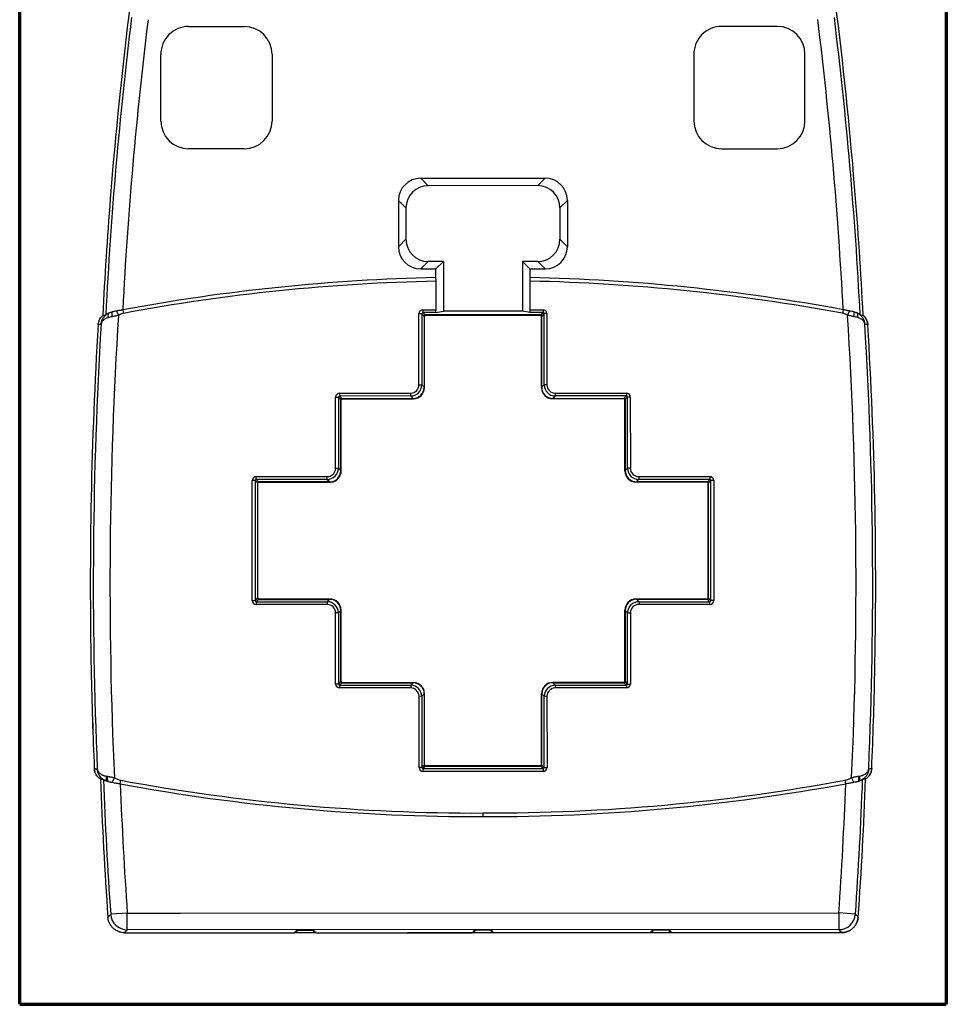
# Model space of a CAD drawing. Header units: millimetres. Extents: x 37 to 396, y 22 to 259.
# Tile 3 of 9: x 120 to 204, y 90 to 179. Entities that reach past the tile are written whole.
import ezdxf

# ---------------------------------------------------------------- set-up
doc = ezdxf.new("R2010")
doc.units = ezdxf.units.MM
doc.layers.add('1', color=7, linetype='Continuous', true_color=0xffffff)

msp = doc.modelspace()

# ---------------------------------------------------------------- linework, layer by layer
at = {"layer": '1', "color": 8, "linetype": 'Continuous', "lineweight": 70}
for p, q in [((120.202, 90.33), (120.202, 191.053)), ((203.551, 191.053), (203.551, 90.33)), ((120.202, 90.33), (203.551, 90.33))]:
    msp.add_line(p, q, dxfattribs=at)
at = {"layer": '1', "color": 18, "linetype": 'Continuous', "lineweight": 25}
for p, q in [((135.398, 178.261), (140.398, 178.262)), ((188.338, 178.269), (183.338, 178.268)), ((132.9, 169.76), (132.898, 175.76)), ((142.898, 175.762), (142.9, 169.762)), ((180.838, 175.768), (180.839, 169.768)), ((190.839, 169.77), (190.838, 175.77)), ((140.4, 167.262), (135.4, 167.261)), ((183.34, 167.268), (188.34, 167.269)), ((156.27, 164.616), (167.47, 164.618)), ((156.27, 164.616), (156.94, 163.947)), ((166.801, 163.949), (156.94, 163.947)), ((167.47, 164.618), (166.801, 163.949)), ((154.278, 162.624), (154.279, 158.453)), ((154.948, 161.954), (154.278, 162.624)), ((168.793, 161.957), (169.463, 162.626)), ((169.463, 162.626), (169.464, 158.456)), ((154.948, 161.954), (154.949, 159.123)), ((168.793, 161.957), (168.794, 159.125)), ((154.279, 158.453), (154.949, 159.123)), ((169.464, 158.456), (168.794, 159.125)), ((156.941, 157.131), (156.272, 156.461)), ((158.312, 157.131), (156.941, 157.131)), ((158.312, 157.131), (157.643, 156.461)), ((158.312, 157.131), (158.313, 152.647)), ((165.431, 157.132), (165.43, 152.648)), ((166.1, 156.463), (165.431, 157.132)), ((166.802, 157.132), (165.431, 157.132)), ((166.802, 157.132), (167.471, 156.463)), ((156.272, 156.461), (157.643, 156.461)), ((157.643, 155.679), (157.643, 156.461)), ((166.1, 156.463), (166.1, 155.68)), ((166.1, 156.463), (167.471, 156.463)), ((157.653, 152.788), (157.653, 155.359)), ((166.09, 155.361), (166.089, 152.789)), ((128.9, 152.669), (129.082, 152.294)), ((129.467, 152.776), (129.526, 152.462)), ((156.117, 152.438), (156.367, 152.438)), ((156.118, 146.039), (156.117, 152.438)), ((156.585, 152.22), (156.367, 152.438)), ((156.367, 152.438), (156.368, 146.039)), ((156.467, 152.788), (156.467, 152.538)), ((156.467, 152.788), (157.653, 152.788)), ((157.632, 152.538), (156.467, 152.538)), ((156.467, 152.538), (156.685, 152.32)), ((167.058, 152.321), (156.685, 152.32)), ((157.632, 152.538), (158.313, 152.647)), ((165.43, 152.648), (158.313, 152.647)), ((166.111, 152.539), (165.43, 152.648)), ((166.089, 152.789), (167.276, 152.79)), ((167.276, 152.54), (166.111, 152.539)), ((167.058, 152.321), (167.276, 152.54)), ((167.376, 152.44), (167.158, 152.221)), ((167.276, 152.79), (167.276, 152.54)), ((167.378, 146.041), (167.376, 152.44)), ((167.626, 152.44), (167.376, 152.44)), ((167.626, 152.44), (167.628, 146.041)), ((194.278, 152.787), (194.219, 152.473)), ((194.842, 152.681), (194.661, 152.306)), ((156.585, 152.22), (156.586, 145.821)), ((156.615, 145.793), (156.614, 152.192)), ((156.714, 152.292), (167.032, 152.293)), ((167.132, 145.794), (167.132, 152.193)), ((167.159, 145.823), (167.158, 152.221)), ((148.968, 145.282), (155.369, 145.289)), ((148.968, 145.282), (148.968, 145.032)), ((155.369, 145.289), (155.369, 145.039)), ((156.118, 146.039), (156.368, 146.039)), ((156.368, 146.039), (156.586, 145.821)), ((167.159, 145.823), (167.378, 146.041)), ((167.628, 146.041), (167.378, 146.041)), ((168.377, 145.291), (168.377, 145.041)), ((168.377, 145.291), (174.778, 145.287)), ((174.778, 145.287), (174.778, 145.037)), ((148.618, 144.932), (148.868, 144.932)), ((148.619, 138.532), (148.618, 144.932)), ((149.086, 144.714), (148.868, 144.932)), ((148.868, 144.932), (148.869, 138.532)), ((155.369, 145.039), (148.968, 145.032)), ((148.968, 145.032), (149.186, 144.814)), ((149.088, 138.314), (149.086, 144.714)), ((149.116, 138.286), (149.115, 144.687)), ((149.186, 144.814), (155.587, 144.821)), ((149.215, 144.787), (155.616, 144.793)), ((155.587, 144.821), (155.369, 145.039)), ((174.533, 144.79), (168.132, 144.794)), ((168.377, 145.041), (168.159, 144.823)), ((168.159, 144.823), (174.559, 144.819)), ((174.778, 145.037), (168.377, 145.041)), ((174.559, 144.819), (174.778, 145.037)), ((174.633, 138.29), (174.632, 144.69)), ((174.878, 144.937), (174.659, 144.719)), ((174.659, 144.719), (174.66, 138.319)), ((174.879, 138.537), (174.878, 144.937)), ((175.128, 144.937), (174.878, 144.937)), ((175.128, 144.937), (175.129, 138.537)), ((148.619, 138.532), (148.869, 138.532)), ((148.869, 138.532), (149.088, 138.314)), ((174.66, 138.319), (174.879, 138.537)), ((175.129, 138.537), (174.879, 138.537)), ((141.37, 137.432), (141.12, 137.432)), ((141.122, 126.628), (141.12, 137.432)), ((141.589, 137.213), (141.37, 137.432)), ((141.37, 137.432), (141.372, 126.628)), ((141.47, 137.782), (147.843, 137.783)), ((141.47, 137.532), (141.47, 137.782)), ((147.839, 137.533), (141.47, 137.532)), ((141.47, 137.532), (141.689, 137.313)), ((148.057, 137.315), (141.689, 137.313)), ((141.717, 137.285), (148.116, 137.286)), ((148.057, 137.315), (147.839, 137.533)), ((182.033, 137.291), (175.633, 137.291)), ((182.06, 137.32), (175.661, 137.318)), ((175.879, 137.787), (182.278, 137.788)), ((182.278, 137.538), (175.879, 137.537)), ((182.06, 137.32), (182.278, 137.538)), ((182.378, 137.438), (182.16, 137.22)), ((182.278, 137.788), (182.278, 137.538)), ((182.38, 126.635), (182.378, 137.438)), ((182.628, 137.438), (182.378, 137.438)), ((182.628, 137.438), (182.63, 126.635)), ((141.589, 137.213), (141.59, 126.847)), ((141.619, 126.874), (141.617, 137.185)), ((182.134, 126.881), (182.133, 137.191)), ((182.162, 126.853), (182.16, 137.22)), ((141.372, 126.628), (141.122, 126.628)), ((141.372, 126.628), (141.59, 126.847)), ((141.69, 126.747), (141.472, 126.528)), ((141.69, 126.747), (148.09, 126.748)), ((148.088, 126.775), (141.719, 126.774)), ((175.635, 126.78), (182.034, 126.781)), ((175.693, 126.752), (182.062, 126.753)), ((175.693, 126.752), (175.911, 126.533)), ((182.28, 126.535), (182.062, 126.753)), ((182.162, 126.853), (182.38, 126.635)), ((182.63, 126.635), (182.38, 126.635)), ((141.472, 126.528), (147.871, 126.529)), ((141.472, 126.528), (141.472, 126.278)), ((147.871, 126.28), (141.472, 126.278)), ((149.09, 125.748), (148.871, 125.529)), ((149.091, 119.348), (149.09, 125.748)), ((149.119, 119.376), (149.118, 125.776)), ((174.636, 119.379), (174.635, 125.779)), ((174.663, 125.752), (174.664, 119.352)), ((174.881, 125.534), (174.663, 125.752)), ((182.28, 126.285), (175.907, 126.284)), ((175.911, 126.533), (182.28, 126.535)), ((182.28, 126.285), (182.28, 126.535)), ((148.871, 125.529), (148.622, 125.529)), ((148.623, 119.129), (148.622, 125.529)), ((148.871, 125.529), (148.873, 119.129)), ((174.882, 119.134), (174.881, 125.534)), ((174.881, 125.534), (175.131, 125.534)), ((175.131, 125.534), (175.132, 119.134)), ((148.873, 119.129), (148.623, 119.129)), ((148.873, 119.129), (149.091, 119.348)), ((148.973, 119.029), (148.972, 118.779)), ((155.373, 118.775), (148.972, 118.779)), ((149.191, 119.248), (148.973, 119.029)), ((148.973, 119.029), (155.373, 119.025)), ((149.191, 119.248), (155.592, 119.243)), ((149.219, 119.276), (155.619, 119.271)), ((155.373, 119.025), (155.592, 119.243)), ((155.373, 119.025), (155.373, 118.775)), ((174.536, 119.279), (168.135, 119.273)), ((168.163, 119.246), (174.564, 119.252)), ((168.163, 119.246), (168.381, 119.028)), ((168.381, 119.028), (174.782, 119.034)), ((168.381, 119.028), (168.382, 118.778)), ((174.782, 118.784), (168.382, 118.778)), ((174.782, 119.034), (174.564, 119.252)), ((174.664, 119.352), (174.882, 119.134)), ((174.782, 119.034), (174.782, 118.784)), ((174.882, 119.134), (175.132, 119.134)), ((156.373, 118.026), (156.123, 118.025)), ((156.124, 111.627), (156.123, 118.025)), ((156.591, 118.244), (156.373, 118.026)), ((156.373, 118.026), (156.374, 111.627)), ((156.591, 118.244), (156.592, 111.845)), ((156.62, 111.873), (156.619, 118.272)), ((167.137, 111.874), (167.136, 118.273)), ((167.165, 111.847), (167.164, 118.246)), ((167.382, 118.027), (167.164, 118.246)), ((167.382, 118.027), (167.632, 118.028)), ((167.384, 111.628), (167.382, 118.027)), ((167.632, 118.028), (167.634, 111.629)), ((156.374, 111.627), (156.124, 111.627)), ((156.374, 111.627), (156.592, 111.845)), ((156.692, 111.745), (156.474, 111.527)), ((156.692, 111.745), (167.065, 111.747)), ((167.037, 111.774), (156.72, 111.773)), ((167.284, 111.528), (167.065, 111.747)), ((167.165, 111.847), (167.384, 111.628)), ((167.384, 111.628), (167.634, 111.629)), ((128.533, 110.293), (128.722, 110.707)), ((156.474, 111.527), (167.284, 111.528)), ((156.474, 111.527), (156.474, 111.277)), ((167.284, 111.278), (156.474, 111.277)), ((167.284, 111.528), (167.284, 111.278)), ((195.224, 110.305), (195.036, 110.719)), ((129.246, 110.159), (129.304, 110.473)), ((194.511, 110.171), (194.453, 110.485)), ((129.882, 98.531), (128.386, 98.426)), ((129.882, 97.032), (129.882, 98.531)), ((134.662, 98.532), (193.879, 98.543)), ((193.879, 98.543), (193.879, 97.043)), ((195.375, 98.438), (193.879, 98.543)), ((129.634, 96.765), (144.9, 96.767)), ((193.879, 97.043), (129.882, 97.032)), ((144.9, 96.767), (145.145, 97.012)), ((144.9, 96.767), (144.9, 96.76)), ((145.145, 96.76), (144.9, 96.76)), ((145.145, 96.76), (145.145, 97.012)), ((145.145, 97.012), (146.616, 97.012)), ((146.616, 96.76), (145.145, 96.76)), ((146.616, 97.012), (146.616, 96.76)), ((146.616, 97.012), (146.861, 96.768)), ((146.861, 96.76), (146.616, 96.76)), ((146.861, 96.768), (155.1, 96.769)), ((146.861, 96.76), (146.861, 96.768)), ((160.9, 96.77), (155.1, 96.769)), ((155.1, 96.769), (160.9, 96.77)), ((160.9, 96.77), (161.145, 97.015)), ((160.9, 96.77), (160.9, 96.77)), ((160.9, 96.77), (160.9, 96.76)), ((161.145, 96.76), (160.9, 96.76)), ((161.145, 96.76), (161.145, 97.015)), ((161.145, 97.015), (162.616, 97.015)), ((162.616, 96.76), (161.145, 96.76)), ((162.616, 97.015), (162.616, 96.76)), ((162.616, 97.015), (162.861, 96.771)), ((162.861, 96.76), (162.616, 96.76)), ((162.861, 96.771), (176.9, 96.773)), ((176.9, 96.772), (162.861, 96.77)), ((162.861, 96.771), (162.861, 96.77)), ((162.861, 96.76), (162.861, 96.77)), ((176.9, 96.773), (177.145, 97.018)), ((176.9, 96.773), (176.9, 96.772)), ((176.9, 96.772), (176.9, 96.76)), ((177.145, 96.76), (176.9, 96.76)), ((177.145, 96.76), (177.145, 97.018)), ((177.145, 97.018), (178.616, 97.018)), ((178.616, 96.76), (177.145, 96.76)), ((178.616, 97.018), (178.616, 96.76)), ((178.616, 97.018), (178.861, 96.773)), ((178.861, 96.76), (178.616, 96.76)), ((178.861, 96.773), (194.128, 96.776)), ((194.128, 96.774), (178.861, 96.772)), ((178.861, 96.773), (178.861, 96.772)), ((178.861, 96.76), (178.861, 96.772))]:
    msp.add_line(p, q, dxfattribs=at)
for centre, radius, start, end in [((503.597, 133.266), 376.138, 173.00771, 177.09583), ((503.597, 133.266), 374.638, 173.00771, 177.01491), ((-179.845, 133.146), 374.638, 3.00534, 7.01239), ((-179.845, 133.146), 376.138, 2.92423, 7.01239), ((135.398, 175.761), 2.5, 90.01005, 180.01005), ((140.398, 175.762), 2.5, 0.01005, 90.01005), ((183.338, 175.768), 2.5, 90.01005, 180.01005), ((188.338, 175.769), 2.5, 0.01005, 90.01005), ((135.4, 169.761), 2.5, 180.01005, 270.01005), ((140.4, 169.762), 2.5, 270.01005, 0.01005), ((183.339, 169.768), 2.5, 180.01005, 270.01005), ((188.339, 169.769), 2.5, 270.01005, 0.01005), ((161.261, -17.636), 173.352, 91.19584, 100.56808), ((161.261, -17.636), 173.033, 91.19468, 100.56808), ((162.544, -17.636), 173.033, 79.45204, 88.82585), ((162.544, -17.636), 173.352, 79.45204, 88.82466), ((-186.734, 128.077), 382.164, 357.39673, 3.63503), ((510.486, 128.2), 383.933, 176.53054, 181.17123), ((510.486, 128.2), 383.664, 176.52019, 182.49615), ((510.486, 128.2), 382.164, 176.38535, 182.6236), ((-186.734, 128.077), 383.664, 357.52413, 3.50011), ((-186.734, 128.077), 383.933, 358.80551, 3.48976), ((-186.734, 128.092), 383.933, 358.80324, 3.48717), ((510.486, 128.184), 383.933, 181.16887, 182.48399), ((510.486, 128.2), 383.933, 181.17123, 182.48657), ((-186.734, 128.077), 383.933, 357.53371, 358.80551), ((503.597, 124.816), 376.405, 182.1664, 184.06125), ((503.597, 124.816), 376.138, 182.17581, 184.02323), ((503.597, 124.816), 374.638, 182.24217, 184.02323), ((161.315, 283.252), 176.039, 259.50365, 270.18349), ((161.315, 283.252), 175.719, 259.50365, 270.18381), ((162.381, 283.253), 175.719, 269.8363, 280.51646), ((162.381, 283.253), 176.039, 269.83661, 280.51646), ((-179.845, 124.696), 374.638, 355.99702, 357.77807), ((-179.845, 124.696), 376.138, 355.99702, 357.84435), ((-179.845, 124.696), 376.405, 355.95899, 357.85376), ((-179.844, 124.71), 376.405, 355.95645, 357.8513)]:
    msp.add_arc(centre, radius, start, end, dxfattribs=at)
for centre, major_axis, ratio, start_param, end_param in [((156.286, 162.609), (-1.425, 1.425), 0.992433, 5.501585, 7.064785), ((156.956, 161.939), (-1.425, 1.425), 0.992433, 5.501585, 7.064785), ((166.786, 161.941), (1.425, 1.425), 0.992433, 5.501585, 7.064785), ((167.455, 162.611), (1.425, 1.425), 0.992433, 5.501585, 7.064785), ((156.956, 159.138), (-1.425, -1.425), 0.992433, 5.501585, 7.064785), ((166.786, 159.14), (1.425, -1.425), 0.992433, 5.501585, 7.064785), ((156.287, 158.469), (-1.425, -1.425), 0.992433, 5.501585, 7.064785), ((167.456, 158.471), (1.425, -1.425), 0.992433, 5.501585, 7.064785), ((128.462, 152.059), (-0.198, 0.459), 0.559586, 0.004719, 1.29477), ((128.704, 152.149), (-0.146, 0.478), 0.347454, 0.270348, 1.441004), ((156.467, 152.438), (-0.248, 0.247), 0.999805, 5.497885, 7.068486), ((156.467, 152.438), (-0.0708, 0.0708), 0.998832, 5.497885, 7.068486), ((156.685, 152.22), (-0.0707, 0.0707), 0.999805, 5.497885, 7.068486), ((157.631, 152.788), (0, 0.25), 0.087489, 3.155555, 4.712389), ((166.111, 152.789), (0, 0.25), 0.087489, 1.570827, 3.127661), ((167.058, 152.221), (0.0707, 0.0707), 0.999805, 5.497885, 7.068486), ((167.276, 152.44), (0.247, 0.248), 0.999805, 5.497885, 7.068486), ((167.276, 152.44), (0.0708, 0.0708), 0.998832, 5.497885, 7.068486), ((195.039, 152.162), (0.146, 0.478), 0.346857, 4.842223, 6.010184), ((195.282, 152.071), (-0.199, -0.459), 0.560666, 1.848902, 3.136817), ((156.714, 152.192), (-0.0707, 0.0707), 0.999805, 5.497885, 7.068486), ((167.032, 152.193), (0.0707, 0.0707), 0.999805, 5.497885, 7.068486), ((148.968, 144.932), (-0.248, 0.247), 0.999805, 5.498296, 7.068075), ((155.368, 146.039), (-0.708, 0.707), 0.999903, 2.356703, 3.926482), ((155.368, 146.039), (0.531, -0.53), 0.999805, 5.498296, 7.068075), ((155.586, 145.821), (0.708, -0.707), 0.999805, 5.498296, 7.068075), ((155.615, 145.793), (-0.708, 0.707), 0.999805, 2.356703, 3.926482), ((168.133, 145.794), (-0.707, -0.707), 0.999805, 5.498296, 7.068075), ((168.159, 145.823), (0.707, 0.707), 0.999805, 2.356703, 3.926482), ((168.378, 146.041), (0.707, 0.707), 0.999903, 2.356703, 3.926482), ((168.378, 146.041), (0.531, 0.53), 0.999805, 2.356703, 3.926482), ((174.778, 144.937), (0.248, 0.247), 0.999805, 5.498296, 7.068075), ((148.968, 144.932), (-0.0708, 0.0708), 0.998833, 5.498296, 7.068075), ((149.186, 144.714), (-0.0708, 0.0707), 0.999805, 5.498296, 7.068075), ((149.215, 144.687), (-0.0708, 0.0707), 0.999805, 5.498296, 7.068075), ((174.532, 144.69), (0.0707, 0.0707), 0.999805, 5.498296, 7.068075), ((174.559, 144.719), (0.0707, 0.0707), 0.999805, 5.498296, 7.068075), ((174.778, 144.937), (0.0708, 0.0708), 0.998833, 5.498296, 7.068075), ((147.869, 138.532), (-0.707, 0.707), 0.999903, 2.325972, 3.926893), ((147.869, 138.532), (0.531, -0.53), 0.999805, 5.462874, 7.068486), ((148.087, 138.314), (0.707, -0.707), 0.999805, 5.467565, 7.068486), ((148.116, 138.287), (-0.707, 0.707), 0.999805, 2.721763, 3.926893), ((175.633, 138.291), (-0.707, -0.707), 0.999805, 5.497885, 7.068486), ((175.661, 138.319), (0.707, 0.707), 0.999805, 2.356292, 3.926893), ((175.879, 138.537), (0.707, 0.707), 0.999903, 2.356292, 3.926893), ((175.879, 138.537), (0.53, 0.531), 0.999805, 2.356292, 3.926893), ((141.47, 137.432), (-0.248, 0.247), 0.999805, 5.497885, 7.068486), ((141.47, 137.432), (-0.0708, 0.0708), 0.998832, 5.497885, 7.068486), ((141.689, 137.213), (-0.0707, 0.0707), 0.999805, 5.497885, 7.068486), ((141.717, 137.185), (-0.0707, 0.0707), 0.999805, 5.497885, 7.068486), ((148.116, 138.287), (-0.707, 0.707), 0.999805, 2.356292, 2.721763), ((182.033, 137.191), (0.0707, 0.0707), 0.999805, 5.497885, 7.068486), ((182.06, 137.22), (0.0707, 0.0707), 0.999805, 5.497885, 7.068486), ((182.278, 137.438), (0.247, 0.248), 0.999805, 5.497885, 7.068486), ((182.278, 137.438), (0.0708, 0.0708), 0.998832, 5.497885, 7.068486), ((141.472, 126.628), (-0.247, -0.248), 0.999805, 5.497885, 7.068486), ((141.472, 126.628), (0.0708, 0.0708), 0.998832, 2.356292, 3.926893), ((141.69, 126.847), (-0.0707, -0.0707), 0.999805, 5.497885, 7.068486), ((141.719, 126.874), (-0.0707, -0.0707), 0.999805, 5.497885, 7.068486), ((148.118, 125.775), (0.707, 0.707), 0.999805, 5.497885, 7.098806), ((148.09, 125.747), (-0.707, -0.707), 0.999805, 2.356292, 3.926893), ((175.635, 125.779), (0.707, -0.707), 0.999805, 2.356292, 3.926893), ((175.663, 125.752), (-0.707, 0.707), 0.999805, 5.467565, 7.068486), ((182.034, 126.881), (0.0707, -0.0707), 0.999805, 5.497885, 7.068486), ((182.062, 126.853), (0.0707, -0.0707), 0.999805, 5.497885, 7.068486), ((182.28, 126.635), (-0.0708, 0.0708), 0.998832, 2.356292, 3.926893), ((182.28, 126.635), (0.248, -0.247), 0.999805, 5.497885, 7.068486), ((147.871, 125.529), (0.707, 0.707), 0.999903, 5.497885, 7.068486), ((147.871, 125.529), (-0.53, -0.531), 0.999805, 2.356292, 3.926893), ((175.881, 125.534), (-0.707, 0.707), 0.999903, 5.467565, 7.068486), ((175.881, 125.534), (-0.531, 0.53), 0.999805, 5.462874, 7.068486), ((148.973, 119.129), (-0.248, -0.247), 0.999805, 5.498296, 7.068075), ((148.973, 119.129), (0.0708, 0.0708), 0.998833, 2.356703, 3.926482), ((149.191, 119.348), (-0.0707, -0.0707), 0.999805, 5.498296, 7.068075), ((149.219, 119.376), (-0.0707, -0.0707), 0.999805, 5.498296, 7.068075), ((155.373, 118.025), (0.707, 0.707), 0.999903, 5.498296, 7.068075), ((155.373, 118.025), (0.531, 0.53), 0.999805, 5.498296, 7.068075), ((155.591, 118.243), (0.707, 0.707), 0.999805, 5.498296, 7.068075), ((155.619, 118.271), (-0.707, -0.707), 0.999805, 2.356703, 3.926482), ((168.136, 118.273), (-0.708, 0.707), 0.999805, 5.498296, 7.068075), ((168.164, 118.246), (0.708, -0.707), 0.999805, 2.356703, 3.926482), ((168.383, 118.028), (-0.708, 0.707), 0.999903, 5.498296, 7.068075), ((168.383, 118.028), (0.531, -0.53), 0.999805, 2.356703, 3.926482), ((174.536, 119.379), (0.0708, -0.0707), 0.999805, 5.498296, 7.068075), ((174.564, 119.352), (0.0708, -0.0707), 0.999805, 5.498296, 7.068075), ((174.782, 119.134), (-0.0708, 0.0708), 0.998833, 2.356703, 3.926482), ((174.782, 119.134), (0.248, -0.247), 0.999805, 5.498296, 7.068075), ((156.474, 111.627), (-0.247, -0.248), 0.999805, 5.497885, 7.068486), ((156.474, 111.627), (0.0708, 0.0708), 0.998832, 2.356292, 3.926893), ((156.692, 111.845), (-0.0707, -0.0707), 0.999805, 5.497885, 7.068486), ((156.72, 111.873), (-0.0707, -0.0707), 0.999805, 5.497885, 7.068486), ((167.037, 111.874), (0.0707, -0.0707), 0.999805, 5.497885, 7.068486), ((167.065, 111.847), (0.0707, -0.0707), 0.999805, 5.497885, 7.068486), ((167.284, 111.629), (0.248, -0.247), 0.999805, 5.497885, 7.068486), ((167.284, 111.629), (-0.0708, 0.0708), 0.998832, 2.356292, 3.926893), ((128.231, 110.86), (0.12, 0.485), 0.467855, 1.708494, 3.140502), ((128.301, 110.844), (-0.112, -0.487), 0.40166, 4.823579, 6.209596), ((195.458, 110.856), (0.112, -0.487), 0.402506, 0.071655, 1.459756), ((195.526, 110.872), (0.12, -0.485), 0.467038, 0.00106, 1.434053), ((129.882, 98.531), (1.097, -1.023), 0.999715, 3.962154, 5.462624), ((193.879, 98.543), (1.097, 1.023), 0.999715, 3.962153, 5.462625)]:
    msp.add_ellipse(centre, major_axis=major_axis, ratio=ratio, start_param=start_param, end_param=end_param, dxfattribs=at)
for points, degree in [([(130.151, 180.373), (129.412, 174.514), (128.811, 168.637), (128.349, 162.75)], 3), ([(195.303, 163.876), (194.851, 169.39), (194.278, 174.894), (193.584, 180.383)], 3), ([(196.073, 152.283), (195.876, 156.151), (195.619, 160.016), (195.303, 163.876)], 3), ([(128.349, 162.75), (128.074, 159.261), (127.849, 155.768), (127.672, 152.272)], 3), ([(127.577, 152.18), (127.561, 152.164), (127.547, 152.147), (127.532, 152.13)], 3), ([(127.672, 152.272), (127.639, 152.243), (127.607, 152.213), (127.577, 152.18)], 3), ([(175.879, 137.537), (175.661, 137.318)], 1), ([(147.871, 126.529), (148.09, 126.748)], 1), ([(126.914, 111.544), (126.916, 111.493), (126.927, 111.391), (126.951, 111.292), (126.966, 111.243)], 3), ([(126.966, 111.243), (126.951, 111.292), (126.927, 111.391), (126.916, 111.492), (126.914, 111.543)], 3), ([(127.99, 110.849), (128.024, 110.844), (128.059, 110.839), (128.094, 110.834)], 3), ([(195.665, 110.847), (195.699, 110.851), (195.733, 110.856), (195.767, 110.861)], 3), ([(196.843, 111.556), (196.84, 111.486), (196.831, 111.418), (196.817, 111.351)], 3), ([(128.175, 110.361), (128.153, 110.365), (128.131, 110.37), (128.111, 110.375)], 3), ([(195.645, 110.387), (195.625, 110.382), (195.605, 110.377), (195.583, 110.373)], 3), ([(129.882, 98.531), (134.662, 98.532)], 1)]:
    msp.add_open_spline(points, degree=degree, dxfattribs=at)
for points, degree, knots in [([(157.653, 155.359), (157.653, 155.388), (157.653, 155.417), (157.652, 155.459), (157.652, 155.474), (157.651, 155.502), (157.651, 155.516), (157.649, 155.556), (157.648, 155.582), (157.646, 155.62), (157.646, 155.632), (157.644, 155.656), (157.644, 155.668), (157.643, 155.679)], 3, [0, 0, 0, 0, 0.25, 0.25, 0.375, 0.375, 0.5, 0.5, 0.75, 0.75, 0.875, 0.875, 1, 1, 1, 1]), ([(166.1, 155.68), (166.098, 155.658), (166.097, 155.635), (166.095, 155.597), (166.094, 155.584), (166.093, 155.558), (166.093, 155.544), (166.091, 155.504), (166.091, 155.476), (166.09, 155.433), (166.09, 155.419), (166.09, 155.39), (166.09, 155.375), (166.09, 155.361)], 3, [0, 0, 0, 0, 0.25, 0.25, 0.375, 0.375, 0.5, 0.5, 0.75, 0.75, 0.875, 0.875, 1, 1, 1, 1]), ([(127.529, 151.487), (127.531, 151.514), (127.534, 151.54), (127.541, 151.593), (127.546, 151.619), (127.556, 151.671), (127.563, 151.697), (127.577, 151.748), (127.585, 151.774), (127.611, 151.85), (127.632, 151.899), (127.681, 151.996), (127.709, 152.042), (127.756, 152.111), (127.772, 152.133), (127.807, 152.177), (127.825, 152.198), (127.882, 152.26), (127.922, 152.299), (128.01, 152.372), (128.056, 152.405), (128.13, 152.451), (128.156, 152.466), (128.209, 152.493), (128.236, 152.506), (128.263, 152.518)], 3, [0, 0, 0, 0, 0.0625, 0.0625, 0.125, 0.125, 0.1875, 0.1875, 0.25, 0.25, 0.375, 0.375, 0.5, 0.5, 0.5625, 0.5625, 0.625, 0.625, 0.75, 0.75, 0.875, 0.875, 0.9375, 0.9375, 1, 1, 1, 1]), ([(127.672, 152.272), (127.686, 152.275), (127.7, 152.277), (127.771, 152.291), (127.828, 152.302), (127.903, 152.316), (127.923, 152.32), (127.942, 152.324)], 3, [0, 0, 0, 0, 0.156948, 0.156948, 0.78474, 0.78474, 1, 1, 1, 1]), ([(127.942, 152.324), (127.944, 152.324), (127.952, 152.33), (127.975, 152.348), (127.984, 152.355), (128.006, 152.371), (128.018, 152.38), (128.06, 152.409), (128.093, 152.43), (128.151, 152.463), (128.171, 152.475), (128.204, 152.491), (128.216, 152.497), (128.239, 152.507), (128.251, 152.513), (128.263, 152.518)], 3, [0, 0, 0, 0, 0.25, 0.25, 0.375, 0.375, 0.5, 0.5, 0.75, 0.75, 0.875, 0.875, 0.9375, 0.9375, 1, 1, 1, 1]), ([(128.263, 152.518), (128.301, 152.534), (128.34, 152.549), (128.425, 152.575), (128.47, 152.587), (128.518, 152.596)], 3, [0, 0, 0, 0, 0.5, 0.5, 1, 1, 1, 1]), ([(128.9, 152.669), (128.832, 152.656), (128.765, 152.644), (128.638, 152.619), (128.577, 152.608), (128.518, 152.596)], 3, [0, 0, 0, 0, 0.5, 0.5, 1, 1, 1, 1]), ([(129.467, 152.776), (129.37, 152.758), (129.274, 152.74), (129.132, 152.713), (129.085, 152.704), (129.015, 152.691), (128.992, 152.687), (128.946, 152.678), (128.923, 152.674), (128.9, 152.669)], 3, [0, 0, 0, 0, 0.5, 0.5, 0.75, 0.75, 0.875, 0.875, 1, 1, 1, 1]), ([(129.526, 152.462), (129.486, 152.455), (129.448, 152.445), (129.372, 152.421), (129.335, 152.408), (129.261, 152.378), (129.225, 152.362), (129.153, 152.328), (129.117, 152.311), (129.082, 152.294)], 3, [0, 0, 0, 0, 0.25, 0.25, 0.5, 0.5, 0.75, 0.75, 1, 1, 1, 1]), ([(194.661, 152.306), (194.626, 152.323), (194.59, 152.341), (194.518, 152.374), (194.482, 152.39), (194.409, 152.419), (194.372, 152.433), (194.297, 152.456), (194.258, 152.466), (194.219, 152.473)], 3, [0, 0, 0, 0, 0.25, 0.25, 0.5, 0.5, 0.75, 0.75, 1, 1, 1, 1]), ([(194.842, 152.681), (194.798, 152.69), (194.752, 152.698), (194.683, 152.711), (194.66, 152.716), (194.613, 152.725), (194.589, 152.729), (194.47, 152.751), (194.374, 152.769), (194.278, 152.787)], 3, [0, 0, 0, 0, 0.25, 0.25, 0.375, 0.375, 0.5, 0.5, 1, 1, 1, 1]), ([(195.222, 152.173), (195.132, 152.19), (195.039, 152.209), (194.898, 152.242), (194.851, 152.253), (194.756, 152.278), (194.709, 152.292), (194.661, 152.306)], 3, [0, 0, 0, 0, 0.5, 0.5, 0.75, 0.75, 1, 1, 1, 1]), ([(195.224, 152.608), (195.196, 152.614), (195.166, 152.62), (195.104, 152.631), (195.073, 152.637), (194.977, 152.656), (194.91, 152.668), (194.842, 152.681)], 3, [0, 0, 0, 0, 0.25, 0.25, 0.5, 0.5, 1, 1, 1, 1]), ([(195.224, 152.608), (195.273, 152.599), (195.319, 152.587), (195.405, 152.56), (195.445, 152.545), (195.482, 152.529)], 3, [0, 0, 0, 0, 0.5, 0.5, 1, 1, 1, 1]), ([(195.482, 152.529), (195.51, 152.517), (195.537, 152.504), (195.589, 152.477), (195.615, 152.462), (195.689, 152.416), (195.736, 152.382), (195.791, 152.336), (195.802, 152.327), (195.823, 152.308), (195.854, 152.279), (195.883, 152.249), (195.939, 152.187), (195.973, 152.144), (196.019, 152.077), (196.034, 152.054), (196.061, 152.007), (196.074, 151.983), (196.099, 151.935), (196.11, 151.91), (196.131, 151.861), (196.151, 151.811), (196.167, 151.76), (196.181, 151.709), (196.187, 151.683), (196.203, 151.605), (196.211, 151.552), (196.214, 151.5)], 3, [0, 0, 0, 0, 0.0625, 0.0625, 0.125, 0.125, 0.25, 0.25, 0.28125, 0.28125, 0.3125, 0.375, 0.375, 0.5, 0.5, 0.5625, 0.5625, 0.625, 0.625, 0.6875, 0.6875, 0.75, 0.8125, 0.8125, 0.875, 0.875, 1, 1, 1, 1]), ([(195.482, 152.529), (195.507, 152.519), (195.53, 152.508), (195.563, 152.491), (195.574, 152.485), (195.594, 152.474), (195.604, 152.469), (195.652, 152.441), (195.685, 152.419), (195.727, 152.391), (195.739, 152.382), (195.755, 152.37), (195.76, 152.366), (195.769, 152.359), (195.774, 152.356), (195.793, 152.341), (195.801, 152.335), (195.803, 152.334)], 3, [0, 0, 0, 0, 0.125, 0.125, 0.1875, 0.1875, 0.25, 0.25, 0.5, 0.5, 0.625, 0.625, 0.6875, 0.6875, 0.75, 0.75, 1, 1, 1, 1]), ([(195.803, 152.334), (195.817, 152.332), (195.831, 152.329), (195.902, 152.315), (195.958, 152.305), (196.034, 152.29), (196.053, 152.286), (196.073, 152.283)], 3, [0, 0, 0, 0, 0.156948, 0.156948, 0.78474, 0.78474, 1, 1, 1, 1]), ([(127.256, 151.434), (127.26, 151.498), (127.278, 151.624), (127.315, 151.745), (127.345, 151.819), (127.351, 151.834), (127.364, 151.863), (127.384, 151.906), (127.407, 151.948), (127.455, 152.029), (127.492, 152.081), (127.532, 152.13)], 3, [0, 0, 0, 0, 0.25, 0.5, 0.5, 0.5625, 0.5625, 0.625, 0.75, 0.75, 1, 1, 1, 1]), ([(127.529, 151.487), (127.488, 151.479), (127.447, 151.471), (127.356, 151.454), (127.306, 151.444), (127.256, 151.434)], 3, [0, 0, 0, 0, 0.451887, 0.451887, 1, 1, 1, 1]), ([(128.161, 152.078), (128.149, 152.075), (128.137, 152.071), (128.113, 152.064), (128.101, 152.06), (128.066, 152.049), (128.043, 152.041), (127.978, 152.014), (127.937, 151.995), (127.861, 151.954), (127.826, 151.931), (127.777, 151.896), (127.762, 151.884), (127.732, 151.859), (127.718, 151.846), (127.678, 151.807), (127.655, 151.78), (127.614, 151.725), (127.596, 151.696), (127.574, 151.653), (127.568, 151.638), (127.556, 151.608), (127.551, 151.593), (127.542, 151.563), (127.538, 151.548), (127.534, 151.525), (127.533, 151.518), (127.531, 151.502), (127.53, 151.495), (127.529, 151.487)], 3, [0, 0, 0, 0, 0.03125, 0.03125, 0.0625, 0.0625, 0.125, 0.125, 0.25, 0.25, 0.375, 0.375, 0.4375, 0.4375, 0.5, 0.5, 0.625, 0.625, 0.75, 0.75, 0.8125, 0.8125, 0.875, 0.875, 0.9375, 0.9375, 0.96875, 0.96875, 1, 1, 1, 1]), ([(128.52, 152.161), (128.456, 152.149), (128.394, 152.136), (128.274, 152.108), (128.217, 152.093), (128.161, 152.078)], 3, [0, 0, 0, 0, 0.5, 0.5, 1, 1, 1, 1]), ([(129.082, 152.294), (128.987, 152.265), (128.893, 152.24), (128.751, 152.207), (128.704, 152.197), (128.611, 152.178), (128.565, 152.169), (128.52, 152.161)], 3, [0, 0, 0, 0, 0.5, 0.5, 0.75, 0.75, 1, 1, 1, 1]), ([(195.584, 152.09), (195.529, 152.105), (195.471, 152.12), (195.38, 152.141), (195.349, 152.148), (195.286, 152.161), (195.254, 152.167), (195.222, 152.173)], 3, [0, 0, 0, 0, 0.5, 0.5, 0.75, 0.75, 1, 1, 1, 1]), ([(196.214, 151.5), (196.213, 151.515), (196.211, 151.53), (196.205, 151.56), (196.201, 151.576), (196.188, 151.621), (196.176, 151.65), (196.154, 151.694), (196.146, 151.708), (196.129, 151.737), (196.119, 151.751), (196.088, 151.792), (196.065, 151.819), (196.013, 151.87), (195.984, 151.895), (195.936, 151.93), (195.919, 151.942), (195.884, 151.964), (195.866, 151.975), (195.808, 152.006), (195.767, 152.026), (195.702, 152.052), (195.679, 152.06), (195.633, 152.076), (195.609, 152.083), (195.584, 152.09)], 3, [0, 0, 0, 0, 0.0625, 0.0625, 0.125, 0.125, 0.25, 0.25, 0.3125, 0.3125, 0.375, 0.375, 0.5, 0.5, 0.625, 0.625, 0.6875, 0.6875, 0.75, 0.75, 0.875, 0.875, 0.9375, 0.9375, 1, 1, 1, 1]), ([(196.072, 152.282), (196.077, 152.278), (196.085, 152.271), (196.098, 152.259), (196.111, 152.247), (196.124, 152.236), (196.136, 152.224), (196.148, 152.211), (196.16, 152.199), (196.172, 152.187), (196.183, 152.174), (196.194, 152.161), (196.205, 152.149), (196.216, 152.136), (196.227, 152.123), (196.237, 152.109), (196.247, 152.096), (196.257, 152.083), (196.267, 152.069), (196.276, 152.056), (196.283, 152.047), (196.286, 152.042)], 3, [0, 0, 0, 0, 0.054135, 0.108103, 0.161904, 0.215538, 0.269005, 0.322305, 0.375438, 0.428404, 0.481202, 0.533834, 0.586298, 0.638596, 0.690726, 0.742689, 0.794486, 0.846115, 0.897577, 0.948872, 1, 1, 1, 1]), ([(196.487, 151.447), (196.437, 151.456), (196.387, 151.466), (196.297, 151.484), (196.255, 151.492), (196.214, 151.5)], 3, [0, 0, 0, 0, 0.548113, 0.548113, 1, 1, 1, 1]), ([(196.488, 151.445), (196.474, 151.686), (196.33, 151.977), (196.286, 152.043)], 2, [0, 0, 0, 0.751835, 1, 1, 1]), ([(196.286, 152.042), (196.315, 151.999), (196.342, 151.953), (196.377, 151.881), (196.388, 151.857), (196.408, 151.808), (196.418, 151.783), (196.443, 151.707), (196.457, 151.656), (196.477, 151.553), (196.484, 151.5), (196.487, 151.447)], 3, [0, 0, 0, 0, 0.25, 0.25, 0.375, 0.375, 0.5, 0.5, 0.75, 0.75, 1, 1, 1, 1]), ([(147.843, 137.783), (147.843, 137.779), (147.843, 137.775), (147.843, 137.767), (147.843, 137.763), (147.843, 137.75), (147.842, 137.742), (147.842, 137.718), (147.842, 137.703), (147.841, 137.68), (147.841, 137.673), (147.841, 137.659), (147.841, 137.652), (147.841, 137.631), (147.84, 137.619), (147.84, 137.596), (147.84, 137.585), (147.84, 137.567), (147.84, 137.559), (147.839, 137.55), (147.839, 137.547), (147.839, 137.542), (147.839, 137.54), (147.839, 137.535), (147.839, 137.533), (147.839, 137.533)], 3, [0, 0, 0, 0, 0.03125, 0.03125, 0.0625, 0.0625, 0.125, 0.125, 0.25, 0.25, 0.3125, 0.3125, 0.375, 0.375, 0.5, 0.5, 0.625, 0.625, 0.75, 0.75, 0.8125, 0.8125, 0.875, 0.875, 1, 1, 1, 1]), ([(175.879, 137.787), (175.879, 137.754), (175.879, 137.722), (175.879, 137.662), (175.879, 137.634), (175.879, 137.588), (175.879, 137.569), (175.879, 137.544), (175.879, 137.537), (175.879, 137.537)], 3, [0, 0, 0, 0, 0.25, 0.25, 0.5, 0.5, 0.75, 0.75, 1, 1, 1, 1]), ([(147.871, 126.529), (147.871, 126.529), (147.871, 126.522), (147.871, 126.496), (147.871, 126.478), (147.871, 126.432), (147.871, 126.404), (147.871, 126.344), (147.871, 126.311), (147.871, 126.279)], 3, [0, 0, 0, 0, 0.25, 0.25, 0.5, 0.5, 0.75, 0.75, 1, 1, 1, 1]), ([(175.911, 126.533), (175.911, 126.533), (175.911, 126.531), (175.911, 126.526), (175.911, 126.524), (175.911, 126.52), (175.911, 126.517), (175.911, 126.507), (175.911, 126.499), (175.91, 126.481), (175.91, 126.471), (175.91, 126.448), (175.91, 126.435), (175.909, 126.415), (175.909, 126.408), (175.909, 126.393), (175.909, 126.386), (175.908, 126.364), (175.908, 126.348), (175.908, 126.324), (175.908, 126.316), (175.907, 126.304), (175.907, 126.3), (175.907, 126.292), (175.907, 126.288), (175.907, 126.284)], 3, [0, 0, 0, 0, 0.125, 0.125, 0.1875, 0.1875, 0.25, 0.25, 0.375, 0.375, 0.5, 0.5, 0.625, 0.625, 0.6875, 0.6875, 0.75, 0.75, 0.875, 0.875, 0.9375, 0.9375, 0.96875, 0.96875, 1, 1, 1, 1]), ([(126.914, 111.543), (126.964, 111.533), (127.013, 111.524), (127.104, 111.506), (127.145, 111.498), (127.186, 111.491)], 3, [0, 0, 0, 0, 0.548098, 0.548098, 1, 1, 1, 1]), ([(127.461, 110.588), (127.402, 110.626), (127.347, 110.669), (127.271, 110.74), (127.246, 110.765), (127.211, 110.803), (127.2, 110.817), (127.177, 110.844), (127.166, 110.857), (127.113, 110.928), (127.076, 110.987), (127.029, 111.08), (127.014, 111.111), (126.995, 111.16), (126.988, 111.176), (126.977, 111.209), (126.971, 111.226), (126.966, 111.243)], 3, [0, 0, 0, 0, 0.25, 0.25, 0.375, 0.375, 0.4375, 0.4375, 0.5, 0.5, 0.75, 0.75, 0.875, 0.875, 0.9375, 0.9375, 1, 1, 1, 1]), ([(128.111, 110.375), (128.041, 110.392), (127.975, 110.415), (127.881, 110.457), (127.85, 110.472), (127.805, 110.497), (127.79, 110.505), (127.761, 110.523), (127.718, 110.55), (127.677, 110.579), (127.637, 110.61), (127.625, 110.621), (127.599, 110.642), (127.587, 110.653), (127.527, 110.709), (127.484, 110.756), (127.406, 110.855), (127.371, 110.908), (127.325, 110.989), (127.311, 111.017), (127.284, 111.074), (127.26, 111.131), (127.241, 111.189), (127.223, 111.249), (127.216, 111.278), (127.203, 111.339), (127.198, 111.369), (127.192, 111.414), (127.19, 111.43), (127.188, 111.46), (127.186, 111.475), (127.186, 111.491)], 3, [0, 0, 0, 0, 0.125, 0.125, 0.1875, 0.1875, 0.21875, 0.21875, 0.25, 0.3125, 0.3125, 0.34375, 0.34375, 0.375, 0.375, 0.5, 0.5, 0.625, 0.625, 0.6875, 0.6875, 0.75, 0.8125, 0.8125, 0.875, 0.875, 0.9375, 0.9375, 0.96875, 0.96875, 1, 1, 1, 1]), ([(127.186, 111.491), (127.186, 111.482), (127.187, 111.473), (127.189, 111.455), (127.191, 111.447), (127.196, 111.42), (127.2, 111.403), (127.216, 111.351), (127.23, 111.317), (127.258, 111.267), (127.268, 111.251), (127.29, 111.218), (127.302, 111.202), (127.341, 111.155), (127.371, 111.125), (127.438, 111.068), (127.475, 111.041), (127.527, 111.009), (127.538, 111.002), (127.56, 110.99), (127.571, 110.984), (127.605, 110.966), (127.641, 110.949), (127.678, 110.934), (127.704, 110.924), (127.717, 110.919), (127.757, 110.904), (127.784, 110.896), (127.868, 110.872), (127.927, 110.859), (127.99, 110.849)], 3, [0, 0, 0, 0, 0.03125, 0.03125, 0.0625, 0.0625, 0.125, 0.125, 0.25, 0.25, 0.3125, 0.3125, 0.375, 0.375, 0.5, 0.5, 0.625, 0.625, 0.65625, 0.65625, 0.6875, 0.6875, 0.75, 0.78125, 0.78125, 0.8125, 0.8125, 0.875, 0.875, 1, 1, 1, 1]), ([(128.094, 110.834), (128.144, 110.827), (128.195, 110.82), (128.272, 110.807), (128.298, 110.803), (128.351, 110.793), (128.377, 110.788), (128.457, 110.773), (128.51, 110.761), (128.616, 110.736), (128.669, 110.722), (128.722, 110.707)], 3, [0, 0, 0, 0, 0.25, 0.25, 0.375, 0.375, 0.5, 0.5, 0.75, 0.75, 1, 1, 1, 1]), ([(128.722, 110.707), (128.77, 110.685), (128.817, 110.662), (128.911, 110.617), (128.959, 110.594), (129.054, 110.551), (129.102, 110.531), (129.201, 110.497), (129.252, 110.483), (129.304, 110.473)], 3, [0, 0, 0, 0, 0.25, 0.25, 0.5, 0.5, 0.75, 0.75, 1, 1, 1, 1]), ([(194.453, 110.485), (194.505, 110.495), (194.556, 110.509), (194.655, 110.543), (194.704, 110.563), (194.799, 110.606), (194.846, 110.629), (194.941, 110.674), (194.988, 110.697), (195.036, 110.719)], 3, [0, 0, 0, 0, 0.25, 0.25, 0.5, 0.5, 0.75, 0.75, 1, 1, 1, 1]), ([(195.036, 110.719), (195.089, 110.734), (195.142, 110.748), (195.222, 110.767), (195.249, 110.773), (195.302, 110.785), (195.329, 110.79), (195.409, 110.806), (195.461, 110.815), (195.564, 110.832), (195.615, 110.84), (195.665, 110.847)], 3, [0, 0, 0, 0, 0.25, 0.25, 0.375, 0.375, 0.5, 0.5, 0.75, 0.75, 1, 1, 1, 1]), ([(196.572, 111.503), (196.571, 111.488), (196.57, 111.472), (196.567, 111.442), (196.565, 111.427), (196.559, 111.381), (196.554, 111.351), (196.542, 111.291), (196.534, 111.261), (196.517, 111.202), (196.507, 111.172), (196.474, 111.086), (196.448, 111.029), (196.402, 110.947), (196.386, 110.92), (196.35, 110.867), (196.331, 110.842), (196.292, 110.791), (196.271, 110.766), (196.227, 110.719), (196.204, 110.696), (196.132, 110.63), (196.08, 110.589), (195.996, 110.534), (195.967, 110.517), (195.922, 110.492), (195.907, 110.484), (195.876, 110.469), (195.86, 110.462), (195.781, 110.427), (195.715, 110.404), (195.645, 110.387)], 3, [0, 0, 0, 0, 0.03125, 0.03125, 0.0625, 0.0625, 0.125, 0.125, 0.1875, 0.1875, 0.25, 0.25, 0.375, 0.375, 0.4375, 0.4375, 0.5, 0.5, 0.5625, 0.5625, 0.625, 0.625, 0.75, 0.75, 0.8125, 0.8125, 0.84375, 0.84375, 0.875, 0.875, 1, 1, 1, 1]), ([(195.767, 110.861), (195.829, 110.871), (195.888, 110.884), (195.959, 110.904), (195.973, 110.908), (196, 110.917), (196.014, 110.921), (196.053, 110.935), (196.079, 110.945), (196.152, 110.977), (196.197, 111.001), (196.26, 111.039), (196.279, 111.052), (196.317, 111.08), (196.335, 111.094), (196.386, 111.137), (196.417, 111.168), (196.469, 111.231), (196.491, 111.263), (196.518, 111.313), (196.526, 111.33), (196.541, 111.364), (196.547, 111.381), (196.557, 111.415), (196.562, 111.433), (196.567, 111.459), (196.568, 111.468), (196.57, 111.485), (196.571, 111.494), (196.572, 111.503)], 3, [0, 0, 0, 0, 0.125, 0.125, 0.15625, 0.15625, 0.1875, 0.1875, 0.25, 0.25, 0.375, 0.375, 0.4375, 0.4375, 0.5, 0.5, 0.625, 0.625, 0.75, 0.75, 0.8125, 0.8125, 0.875, 0.875, 0.9375, 0.9375, 0.96875, 0.96875, 1, 1, 1, 1]), ([(196.817, 111.351), (196.809, 111.313), (196.798, 111.276), (196.78, 111.22), (196.774, 111.201), (196.76, 111.165), (196.753, 111.146), (196.713, 111.056), (196.675, 110.988), (196.609, 110.892), (196.585, 110.861), (196.547, 110.816), (196.534, 110.801), (196.507, 110.773), (196.493, 110.759), (196.423, 110.691), (196.362, 110.642), (196.295, 110.599)], 3, [0, 0, 0, 0, 0.125, 0.125, 0.1875, 0.1875, 0.25, 0.25, 0.5, 0.5, 0.625, 0.625, 0.6875, 0.6875, 0.75, 0.75, 1, 1, 1, 1]), ([(196.296, 110.598), (196.362, 110.641), (196.423, 110.69), (196.507, 110.771), (196.534, 110.799), (196.572, 110.844), (196.584, 110.86), (196.609, 110.891), (196.62, 110.907), (196.676, 110.988), (196.714, 111.056), (196.752, 111.145), (196.76, 111.163), (196.774, 111.2), (196.78, 111.219), (196.798, 111.275), (196.809, 111.313), (196.817, 111.351)], 3, [0, 0, 0, 0, 0.25, 0.25, 0.375, 0.375, 0.4375, 0.4375, 0.5, 0.5, 0.75, 0.75, 0.8125, 0.8125, 0.875, 0.875, 1, 1, 1, 1]), ([(196.572, 111.503), (196.613, 111.511), (196.654, 111.519), (196.744, 111.536), (196.794, 111.546), (196.843, 111.556)], 3, [0, 0, 0, 0, 0.451902, 0.451902, 1, 1, 1, 1]), ([(127.73, 110.536), (127.716, 110.539), (127.702, 110.541), (127.632, 110.555), (127.575, 110.566), (127.5, 110.58), (127.48, 110.584), (127.461, 110.588)], 3, [0, 0, 0, 0, 0.156948, 0.156948, 0.784741, 0.784741, 1, 1, 1, 1]), ([(128.111, 110.375), (128.052, 110.39), (128, 110.407), (127.931, 110.434), (127.909, 110.443), (127.879, 110.457), (127.87, 110.461), (127.852, 110.47), (127.843, 110.474), (127.803, 110.495), (127.777, 110.509), (127.751, 110.525), (127.744, 110.529), (127.736, 110.533), (127.734, 110.534), (127.732, 110.535), (127.731, 110.536), (127.73, 110.536)], 3, [0, 0, 0, 0, 0.25, 0.25, 0.375, 0.375, 0.4375, 0.4375, 0.5, 0.5, 0.75, 0.75, 0.875, 0.875, 0.9375, 0.9375, 1, 1, 1, 1]), ([(128.175, 110.361), (128.228, 110.351), (128.284, 110.34), (128.374, 110.323), (128.405, 110.317), (128.468, 110.305), (128.501, 110.299), (128.533, 110.293)], 3, [0, 0, 0, 0, 0.5, 0.5, 0.75, 0.75, 1, 1, 1, 1]), ([(128.533, 110.293), (128.588, 110.282), (128.7, 110.261), (128.818, 110.239), (128.908, 110.222), (128.938, 110.216), (128.999, 110.205), (129.03, 110.199), (129.122, 110.182), (129.183, 110.171), (129.246, 110.159)], 3, [0, 0, 0, 0, 0.25, 0.5, 0.5, 0.625, 0.625, 0.75, 0.75, 1, 1, 1, 1]), ([(194.511, 110.171), (194.573, 110.182), (194.635, 110.194), (194.757, 110.217), (194.818, 110.228), (194.908, 110.245), (194.938, 110.25), (194.997, 110.262), (195.026, 110.267), (195.114, 110.284), (195.17, 110.294), (195.224, 110.305)], 3, [0, 0, 0, 0, 0.25, 0.25, 0.5, 0.5, 0.625, 0.625, 0.75, 0.75, 1, 1, 1, 1]), ([(195.224, 110.305), (195.29, 110.317), (195.353, 110.329), (195.428, 110.343), (195.443, 110.346), (195.472, 110.352), (195.486, 110.355), (195.529, 110.363), (195.557, 110.368), (195.583, 110.373)], 3, [0, 0, 0, 0, 0.5, 0.5, 0.625, 0.625, 0.75, 0.75, 1, 1, 1, 1]), ([(196.026, 110.547), (196.025, 110.547), (196.015, 110.541), (195.989, 110.526), (195.978, 110.52), (195.959, 110.509), (195.952, 110.506), (195.937, 110.498), (195.93, 110.494), (195.889, 110.473), (195.85, 110.455), (195.792, 110.432), (195.78, 110.428), (195.755, 110.419), (195.743, 110.415), (195.703, 110.402), (195.675, 110.394), (195.645, 110.387)], 3, [0, 0, 0, 0, 0.25, 0.25, 0.375, 0.375, 0.4375, 0.4375, 0.5, 0.5, 0.75, 0.75, 0.8125, 0.8125, 0.875, 0.875, 1, 1, 1, 1]), ([(196.295, 110.599), (196.281, 110.596), (196.267, 110.594), (196.197, 110.58), (196.141, 110.569), (196.065, 110.555), (196.046, 110.551), (196.026, 110.547)], 3, [0, 0, 0, 0, 0.156948, 0.156948, 0.784741, 0.784741, 1, 1, 1, 1]), ([(161.879, 107.214), (161.879, 107.237), (161.879, 107.261), (161.879, 107.298), (161.879, 107.311), (161.879, 107.337), (161.879, 107.35), (161.879, 107.391), (161.879, 107.419), (161.879, 107.455), (161.879, 107.462), (161.879, 107.473), (161.879, 107.477), (161.879, 107.484), (161.879, 107.502), (161.879, 107.52), (161.879, 107.534)], 3, [0, 0, 0, 0, 0.25, 0.25, 0.375, 0.375, 0.5, 0.5, 0.75, 0.75, 0.8125, 0.8125, 0.84375, 0.84375, 0.875, 1, 1, 1, 1]), ([(128.137, 98.158), (128.154, 98.176), (128.17, 98.193), (128.253, 98.283), (128.319, 98.354), (128.386, 98.426)], 3, [0, 0, 0, 0, 0.196161, 0.196161, 1, 1, 1, 1]), ([(195.375, 98.438), (195.391, 98.42), (195.407, 98.403), (195.49, 98.314), (195.557, 98.242), (195.624, 98.17)], 3, [0, 0, 0, 0, 0.196161, 0.196161, 1, 1, 1, 1]), ([(129.634, 96.765), (129.539, 96.765), (129.446, 96.774), (129.309, 96.8), (129.263, 96.81), (129.195, 96.83), (129.173, 96.837), (129.128, 96.852), (129.106, 96.86), (128.997, 96.903), (128.914, 96.945), (128.795, 97.02), (128.757, 97.047), (128.7, 97.09), (128.682, 97.105), (128.646, 97.135), (128.629, 97.151), (128.543, 97.23), (128.481, 97.3), (128.412, 97.394), (128.398, 97.414), (128.372, 97.453), (128.359, 97.473), (128.323, 97.533), (128.301, 97.575), (128.24, 97.701), (128.208, 97.789), (128.178, 97.902), (128.172, 97.925), (128.162, 97.971), (128.158, 97.994), (128.146, 98.064), (128.141, 98.111), (128.137, 98.158)], 3, [0, 0, 0, 0, 0.125, 0.125, 0.1875, 0.1875, 0.21875, 0.21875, 0.25, 0.25, 0.375, 0.375, 0.4375, 0.4375, 0.46875, 0.46875, 0.5, 0.5, 0.625, 0.625, 0.65625, 0.65625, 0.6875, 0.6875, 0.75, 0.75, 0.875, 0.875, 0.90625, 0.90625, 0.9375, 0.9375, 1, 1, 1, 1]), ([(195.624, 98.17), (195.62, 98.123), (195.615, 98.076), (195.603, 98.006), (195.599, 97.983), (195.589, 97.937), (195.583, 97.914), (195.553, 97.8), (195.521, 97.713), (195.46, 97.586), (195.438, 97.545), (195.402, 97.485), (195.389, 97.465), (195.363, 97.425), (195.35, 97.406), (195.28, 97.312), (195.218, 97.242), (195.133, 97.162), (195.115, 97.147), (195.079, 97.116), (195.061, 97.101), (195.005, 97.058), (194.966, 97.032), (194.848, 96.957), (194.765, 96.915), (194.655, 96.872), (194.633, 96.864), (194.588, 96.848), (194.566, 96.841), (194.498, 96.822), (194.453, 96.811), (194.315, 96.785), (194.222, 96.776), (194.128, 96.776)], 3, [0, 0, 0, 0, 0.0625, 0.0625, 0.09375, 0.09375, 0.125, 0.125, 0.25, 0.25, 0.3125, 0.3125, 0.34375, 0.34375, 0.375, 0.375, 0.5, 0.5, 0.53125, 0.53125, 0.5625, 0.5625, 0.625, 0.625, 0.75, 0.75, 0.78125, 0.78125, 0.8125, 0.8125, 0.875, 0.875, 1, 1, 1, 1]), ([(194.128, 96.774), (194.223, 96.774), (194.316, 96.783), (194.453, 96.809), (194.498, 96.82), (194.566, 96.84), (194.589, 96.847), (194.633, 96.862), (194.655, 96.87), (194.765, 96.913), (194.848, 96.955), (194.967, 97.03), (195.005, 97.057), (195.061, 97.1), (195.079, 97.115), (195.115, 97.145), (195.133, 97.161), (195.219, 97.24), (195.281, 97.31), (195.35, 97.404), (195.363, 97.424), (195.389, 97.463), (195.402, 97.483), (195.438, 97.544), (195.461, 97.585), (195.521, 97.711), (195.553, 97.799), (195.583, 97.912), (195.589, 97.935), (195.599, 97.981), (195.603, 98.005), (195.615, 98.074), (195.621, 98.121), (195.624, 98.168)], 3, [0, 0, 0, 0, 0.125, 0.125, 0.1875, 0.1875, 0.21875, 0.21875, 0.25, 0.25, 0.375, 0.375, 0.4375, 0.4375, 0.46875, 0.46875, 0.5, 0.5, 0.625, 0.625, 0.65625, 0.65625, 0.6875, 0.6875, 0.75, 0.75, 0.875, 0.875, 0.90625, 0.90625, 0.9375, 0.9375, 1, 1, 1, 1]), ([(129.882, 97.032), (129.845, 96.991), (129.807, 96.951), (129.724, 96.862), (129.679, 96.813), (129.634, 96.765)], 3, [0, 0, 0, 0, 0.453281, 0.453281, 1, 1, 1, 1]), ([(194.128, 96.776), (194.083, 96.825), (194.037, 96.873), (193.954, 96.962), (193.917, 97.003), (193.879, 97.043)], 3, [0, 0, 0, 0, 0.546719, 0.546719, 1, 1, 1, 1])]:
    msp.add_open_spline(points, degree=degree, knots=knots, dxfattribs=at)

doc.saveas('drawing.dxf')
